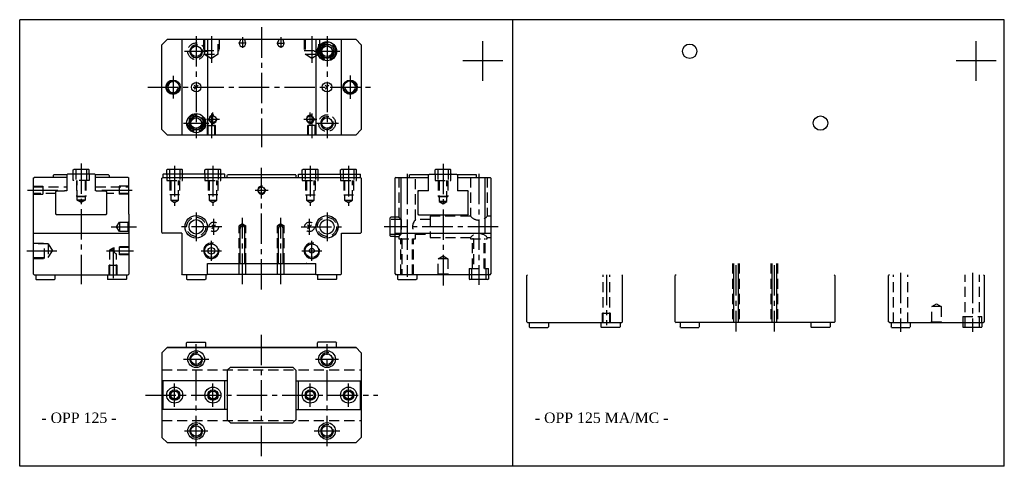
# Model space of a CAD drawing. Header units: millimetres. Extents: x 769 to 1386, y 65 to 344.
import ezdxf

# ---------------------------------------------------------------- set-up
doc = ezdxf.new("R2010")
doc.units = ezdxf.units.MM
doc.linetypes.add('CENTER2', pattern=[28.575, 19.05, -3.175, 3.175, -3.175])
doc.linetypes.add('DASHED2', pattern=[9.525, 6.35, -3.175])
doc.layers.add('1', color=2, linetype='DASHED2')
doc.layers.add('2', color=1, linetype='CENTER2')
doc.styles.get("Standard").update_dxf_attribs({"font": 'isocp.shx', "bigfont": 'chineset.shx'})

msp = doc.modelspace()

# ---------------------------------------------------------------- linework, layer by layer
at = {"color": 7}
for p, q in [((768.8, 64.51), (768.8, 344.32)), ((1120.43, 344.32), (768.8, 344.32)), ((1385.96, 344.32), (1029.74, 344.32)), ((1077.98, 64.51), (1077.98, 344.32)), ((1077.98, 64.51), (1077.98, 344.32)), ((1385.96, 64.51), (1385.96, 344.32)), ((861.43, 332.03), (857.93, 328.53)), ((857.93, 275.53), (857.93, 328.53)), ((861.43, 332.03), (979.43, 332.03)), ((870.43, 332.03), (870.43, 272.03)), ((886.43, 332.03), (886.43, 272.03)), ((954.43, 332.03), (954.43, 272.03)), ((970.43, 272.03), (970.43, 332.03)), ((982.93, 328.53), (979.43, 332.03)), ((982.93, 328.53), (982.93, 275.53)), ((1059.07, 305.95), (1059.07, 330.95)), ((1368.38, 305.95), (1368.38, 330.95)), ((1071.57, 318.45), (1046.57, 318.45)), ((1380.88, 318.45), (1355.88, 318.45)), ((857.93, 275.53), (861.43, 272.03)), ((979.43, 272.03), (861.43, 272.03)), ((979.43, 272.03), (982.93, 275.53)), ((789.84, 246.74), (790.14, 247.04)), ((798.34, 247.04), (790.14, 247.04)), ((798.84, 247.54), (798.34, 247.04)), ((798.34, 247.04), (798.34, 237.14)), ((815.84, 247.54), (798.84, 247.54)), ((802.34, 250.24), (802.64, 250.54)), ((802.34, 247.54), (802.34, 250.24)), ((812.04, 250.54), (802.64, 250.54)), ((812.04, 250.54), (812.34, 250.24)), ((812.34, 247.54), (812.34, 250.24)), ((815.84, 247.54), (816.34, 247.04)), ((816.34, 237.14), (816.34, 247.04)), ((824.54, 247.04), (816.34, 247.04)), ((824.54, 247.04), (824.84, 246.74)), ((858.73, 247.54), (858.43, 247.24)), ((858.43, 247.24), (858.43, 245.54)), ((897.13, 247.54), (858.73, 247.54)), ((860.93, 250.24), (861.23, 250.54)), ((860.93, 247.54), (860.93, 250.24)), ((870.63, 250.54), (861.23, 250.54)), ((870.63, 250.54), (870.93, 250.24)), ((870.93, 247.54), (870.93, 250.24)), ((884.93, 250.24), (885.23, 250.54)), ((884.93, 247.54), (884.93, 250.24)), ((894.63, 250.54), (885.23, 250.54)), ((894.63, 250.54), (894.93, 250.24)), ((894.93, 247.54), (894.93, 250.24)), ((897.13, 247.54), (897.43, 247.24)), ((897.43, 245.54), (897.43, 247.24)), ((898.78, 246.74), (899.08, 247.04)), ((941.78, 247.04), (899.08, 247.04)), ((941.78, 247.04), (942.08, 246.74)), ((943.43, 247.24), (943.73, 247.54)), ((943.43, 247.24), (943.43, 245.54)), ((943.73, 247.54), (982.13, 247.54)), ((945.93, 250.24), (946.23, 250.54)), ((945.93, 247.54), (945.93, 250.24)), ((955.63, 250.54), (946.23, 250.54)), ((955.63, 250.54), (955.93, 250.24)), ((955.93, 247.54), (955.93, 250.24)), ((969.93, 250.24), (970.23, 250.54)), ((969.93, 247.54), (969.93, 250.24)), ((979.63, 250.54), (970.23, 250.54)), ((979.63, 250.54), (979.93, 250.24)), ((979.93, 247.54), (979.93, 250.24)), ((982.13, 247.54), (982.43, 247.24)), ((982.43, 245.54), (982.43, 247.24)), ((1013.23, 245.54), (1013.23, 247.04)), ((1025.13, 247.04), (1013.23, 247.04)), ((1025.13, 247.04), (1025.63, 247.54)), ((1025.13, 237.14), (1025.13, 247.04)), ((1025.63, 247.54), (1042.63, 247.54)), ((1029.13, 250.24), (1029.43, 250.54)), ((1029.13, 247.54), (1029.13, 250.24)), ((1038.83, 250.54), (1029.43, 250.54)), ((1038.83, 250.54), (1039.13, 250.24)), ((1039.13, 247.54), (1039.13, 250.24)), ((1042.63, 247.54), (1043.13, 247.04)), ((1043.13, 247.04), (1043.13, 237.14)), ((1055.03, 247.04), (1043.13, 247.04)), ((1055.03, 245.54), (1055.03, 247.04)), ((777.34, 245.04), (777.84, 245.54)), ((777.34, 245.04), (777.34, 185.04)), ((798.34, 245.54), (777.84, 245.54)), ((789.84, 246.74), (789.84, 245.54)), ((836.84, 245.54), (816.34, 245.54)), ((824.84, 246.74), (824.84, 245.54)), ((836.84, 245.54), (837.24, 245.14)), ((837.24, 222.54), (837.24, 245.14)), ((857.93, 245.04), (858.43, 245.54)), ((857.93, 211.04), (857.93, 245.04)), ((858.43, 245.54), (982.43, 245.54)), ((898.78, 245.54), (898.78, 246.74)), ((942.08, 245.54), (942.08, 246.74)), ((982.43, 245.54), (982.93, 245.04)), ((982.93, 245.04), (982.93, 211.04)), ((1004.63, 245.54), (1004.23, 245.14)), ((1004.23, 222.54), (1004.23, 245.14)), ((1004.63, 245.54), (1024.63, 245.54)), ((1007.63, 245.54), (1007.63, 210.54)), ((1025.13, 245.04), (1024.63, 245.54)), ((1043.13, 245.04), (1043.63, 245.54)), ((1043.63, 245.54), (1063.63, 245.54)), ((1060.63, 210.54), (1060.63, 245.54)), ((1064.13, 245.04), (1063.63, 245.54)), ((1064.13, 245.04), (1064.13, 185.04)), ((792.09, 237.14), (791.49, 236.54)), ((791.49, 222.54), (791.49, 236.74)), ((791.89, 237.14), (796.79, 237.14)), ((798.34, 237.14), (796.79, 237.14)), ((816.64, 237.14), (816.34, 237.14)), ((816.64, 237.14), (822.79, 237.14)), ((823.19, 236.54), (822.59, 237.14)), ((823.19, 236.74), (823.19, 222.54)), ((1018.28, 236.54), (1018.88, 237.14)), ((1018.28, 236.74), (1018.28, 222.54)), ((1025.13, 237.14), (1018.68, 237.14)), ((1049.58, 237.14), (1043.13, 237.14)), ((1049.38, 237.14), (1049.98, 236.54)), ((1049.98, 222.54), (1049.98, 236.74)), ((791.49, 222.74), (792.09, 222.14)), ((822.59, 222.14), (823.19, 222.74)), ((837.34, 222.54), (837.24, 222.54)), ((837.34, 185.04), (837.34, 222.54)), ((1004.13, 185.04), (1004.13, 222.54)), ((1004.13, 222.54), (1004.23, 222.54)), ((1018.88, 222.14), (1018.28, 222.74)), ((1049.98, 222.74), (1049.38, 222.14)), ((822.79, 222.14), (791.89, 222.14)), ((1001.03, 220.24), (1001.33, 220.54)), ((1001.03, 208.84), (1001.03, 220.24)), ((1004.13, 220.54), (1001.33, 220.54)), ((1018.68, 222.14), (1049.58, 222.14)), ((777.34, 210.54), (837.34, 210.54)), ((857.93, 211.04), (858.43, 210.54)), ((870.43, 210.54), (858.43, 210.54)), ((870.43, 210.54), (870.43, 185.04)), ((970.43, 185.04), (970.43, 210.54)), ((970.43, 210.54), (982.43, 210.54)), ((982.43, 210.54), (982.93, 211.04)), ((1004.13, 210.54), (1064.13, 210.54)), ((1001.03, 208.84), (1001.33, 208.54)), ((1004.13, 208.54), (1001.33, 208.54)), ((886.43, 191.59), (954.43, 191.59)), ((886.43, 184.84), (886.43, 191.59)), ((906.33, 184.59), (906.33, 191.59)), ((910.53, 184.59), (910.53, 191.59)), ((930.33, 184.59), (930.33, 191.59)), ((934.53, 184.59), (934.53, 191.59)), ((954.43, 184.84), (954.43, 191.59)), ((777.84, 184.54), (777.34, 185.04)), ((777.84, 184.54), (836.84, 184.54)), ((778.84, 184.54), (778.84, 181.84)), ((779.14, 181.54), (778.84, 181.84)), ((779.14, 181.54), (790.54, 181.54)), ((790.84, 181.84), (790.54, 181.54)), ((790.84, 184.54), (790.84, 181.84)), ((823.84, 184.54), (823.84, 181.84)), ((823.84, 181.84), (824.14, 181.54)), ((835.54, 181.54), (824.14, 181.54)), ((835.54, 181.54), (835.84, 181.84)), ((835.84, 184.54), (835.84, 181.84)), ((837.34, 185.04), (836.84, 184.54)), ((870.93, 184.54), (870.43, 185.04)), ((886.13, 184.54), (870.93, 184.54)), ((873.43, 184.54), (873.43, 181.84)), ((873.73, 181.54), (873.43, 181.84)), ((873.73, 181.54), (885.13, 181.54)), ((885.43, 181.84), (885.13, 181.54)), ((885.43, 184.54), (885.43, 181.84)), ((886.43, 184.84), (886.13, 184.54)), ((886.43, 184.89), (886.73, 184.59)), ((954.13, 184.59), (886.73, 184.59)), ((954.13, 184.59), (954.43, 184.89)), ((954.43, 184.84), (954.73, 184.54)), ((969.93, 184.54), (954.73, 184.54)), ((955.43, 184.54), (955.43, 181.84)), ((955.43, 181.84), (955.73, 181.54)), ((967.13, 181.54), (955.73, 181.54)), ((967.13, 181.54), (967.43, 181.84)), ((967.43, 184.54), (967.43, 181.84)), ((970.43, 185.04), (969.93, 184.54)), ((1004.13, 185.04), (1004.63, 184.54)), ((1063.63, 184.54), (1004.63, 184.54)), ((1005.63, 184.54), (1005.63, 181.84)), ((1005.93, 181.54), (1005.63, 181.84)), ((1005.93, 181.54), (1017.33, 181.54)), ((1017.63, 181.84), (1017.33, 181.54)), ((1017.63, 184.54), (1017.63, 181.84)), ((1050.63, 184.54), (1050.63, 181.84)), ((1050.63, 181.84), (1050.93, 181.54)), ((1062.33, 181.54), (1050.93, 181.54)), ((1062.33, 181.54), (1062.63, 181.84)), ((1062.63, 184.54), (1062.63, 181.84)), ((1063.63, 184.54), (1064.13, 185.04)), ((1087.15, 184.54), (1086.65, 184.04)), ((1086.65, 155.04), (1086.65, 184.04)), ((1146.15, 184.54), (1146.65, 184.04)), ((1146.65, 155.04), (1146.65, 184.04)), ((1180.24, 184.54), (1179.74, 184.04)), ((1179.74, 155.04), (1179.74, 184.04)), ((1279.74, 184.04), (1279.24, 184.54)), ((1279.74, 184.04), (1279.74, 155.04)), ((1313.94, 184.54), (1313.44, 184.04)), ((1313.44, 155.04), (1313.44, 184.04)), ((1372.94, 184.54), (1373.44, 184.04)), ((1373.44, 155.04), (1373.44, 184.04)), ((1087.15, 154.54), (1086.65, 155.04)), ((1087.15, 154.54), (1146.15, 154.54)), ((1088.15, 154.54), (1088.15, 151.84)), ((1100.15, 154.54), (1100.15, 151.84)), ((1133.15, 154.54), (1133.15, 151.84)), ((1145.15, 154.54), (1145.15, 151.84)), ((1146.65, 155.04), (1146.15, 154.54)), ((1179.74, 155.04), (1180.24, 154.54)), ((1279.24, 154.54), (1180.24, 154.54)), ((1182.74, 154.54), (1182.74, 151.84)), ((1194.74, 154.54), (1194.74, 151.84)), ((1264.74, 154.54), (1264.74, 151.84)), ((1276.74, 154.54), (1276.74, 151.84)), ((1279.24, 154.54), (1279.74, 155.04)), ((1313.94, 154.54), (1313.44, 155.04)), ((1313.94, 154.54), (1372.94, 154.54)), ((1314.94, 154.54), (1314.94, 151.84)), ((1326.94, 154.54), (1326.94, 151.84)), ((1359.94, 154.54), (1359.94, 151.84)), ((1371.94, 154.54), (1371.94, 151.84)), ((1373.44, 155.04), (1372.94, 154.54)), ((1088.45, 151.54), (1088.15, 151.84)), ((1088.45, 151.54), (1099.85, 151.54)), ((1100.15, 151.84), (1099.85, 151.54)), ((1133.15, 151.84), (1133.45, 151.54)), ((1144.85, 151.54), (1133.45, 151.54)), ((1144.85, 151.54), (1145.15, 151.84)), ((1183.04, 151.54), (1182.74, 151.84)), ((1183.04, 151.54), (1194.44, 151.54)), ((1194.74, 151.84), (1194.44, 151.54)), ((1264.74, 151.84), (1265.04, 151.54)), ((1276.44, 151.54), (1265.04, 151.54)), ((1276.44, 151.54), (1276.74, 151.84)), ((1315.24, 151.54), (1314.94, 151.84)), ((1315.24, 151.54), (1326.64, 151.54)), ((1326.94, 151.84), (1326.64, 151.54)), ((1359.94, 151.84), (1360.24, 151.54)), ((1371.64, 151.54), (1360.24, 151.54)), ((1371.64, 151.54), (1371.94, 151.84)), ((873.73, 142.24), (873.43, 141.94)), ((873.73, 142.24), (885.13, 142.24)), ((885.13, 142.24), (885.43, 141.94)), ((955.73, 142.24), (955.43, 141.94)), ((967.13, 142.24), (955.73, 142.24)), ((967.13, 142.24), (967.43, 141.94)), ((861.43, 139.14), (857.93, 135.64)), ((861.33, 139.04), (979.53, 139.04)), ((861.43, 139.14), (979.43, 139.14)), ((873.43, 139.14), (873.43, 141.94)), ((885.43, 139.14), (885.43, 141.94)), ((955.43, 139.14), (955.43, 141.94)), ((967.43, 139.14), (967.43, 141.94)), ((982.93, 135.64), (979.43, 139.14)), ((857.93, 135.64), (857.93, 82.64)), ((982.93, 135.64), (982.93, 82.64)), ((898.93, 124.64), (900.93, 126.64)), ((898.93, 124.64), (898.93, 93.64)), ((900.93, 126.64), (939.93, 126.64)), ((939.93, 126.64), (941.93, 124.64)), ((941.93, 124.64), (941.93, 93.64)), ((898.78, 118.14), (857.93, 118.14)), ((858.43, 118.14), (858.43, 100.14)), ((897.43, 100.14), (897.43, 118.14)), ((942.08, 118.14), (982.93, 118.14)), ((943.43, 118.14), (943.43, 100.14)), ((982.43, 100.14), (982.43, 118.14)), ((898.78, 100.14), (857.93, 100.14)), ((942.08, 100.14), (982.93, 100.14)), ((900.93, 91.64), (898.93, 93.64)), ((941.93, 93.64), (939.93, 91.64)), ((900.93, 91.64), (939.93, 91.64)), ((857.93, 82.64), (861.43, 79.14)), ((979.43, 79.14), (982.93, 82.64)), ((979.43, 79.14), (861.43, 79.14)), ((1120.43, 64.51), (768.8, 64.51)), ((1385.96, 64.51), (1029.74, 64.51))]:
    msp.add_line(p, q, dxfattribs=at)
at = {"color": 7, "ltscale": 0.4}
for p, q in [((906.93, 331.83), (906.73, 332.03)), ((933.93, 331.83), (934.13, 332.03)), ((879.43, 302.03), (878.24, 303.22)), ((878.24, 300.84), (880.62, 303.22)), ((961.43, 302.03), (960.24, 303.22)), ((960.24, 300.84), (962.62, 303.22)), ((890.43, 214.54), (889.24, 215.73)), ((889.24, 213.35), (891.62, 215.73)), ((950.43, 214.54), (949.24, 215.73)), ((949.24, 213.35), (951.62, 215.73))]:
    msp.add_line(p, q, dxfattribs=at)
at = {"color": 7, "ltscale": 0.05}
for p, q in [((906.93, 331.83), (906.93, 331)), ((910.13, 332.03), (909.93, 331.83)), ((909.93, 331.83), (909.93, 331)), ((930.73, 332.03), (930.93, 331.83)), ((930.93, 331.83), (930.93, 331)), ((933.93, 331.83), (933.93, 331)), ((906.93, 191.59), (906.93, 213.59)), ((909.93, 191.59), (909.93, 213.59)), ((930.93, 191.59), (930.93, 213.59)), ((933.93, 191.59), (933.93, 213.59)), ((1216.24, 191.59), (1216.24, 154.54)), ((1219.24, 191.59), (1219.24, 154.54)), ((1240.24, 191.59), (1240.24, 154.54)), ((1243.24, 191.59), (1243.24, 154.54))]:
    msp.add_line(p, q, dxfattribs=at)
at = {"color": 7}
for centre, radius in [((879.43, 324.53), 3.32), ((961.43, 324.53), 6), ((961.43, 324.53), 4.5), ((961.43, 324.53), 3.32), ((1188.74, 324.53), 4.5), ((864.93, 302.03), 4.5), ((864.93, 302.03), 4), ((879.43, 302.03), 3), ((961.43, 302.03), 3), ((975.93, 302.03), 4.5), ((975.93, 302.03), 4), ((879.43, 279.53), 6), ((879.43, 279.53), 4.5), ((889.93, 282.03), 2.07), ((950.93, 282.03), 2.07), ((1270.74, 279.53), 4.5), ((879.43, 279.53), 3.32), ((961.43, 279.53), 3.32), ((920.43, 237.54), 2.07), ((879.43, 214.54), 7), ((961.43, 214.54), 7), ((888.93, 199.54), 4.28), ((951.93, 199.54), 4.28), ((888.93, 199.54), 2.1), ((951.93, 199.54), 1.5), ((879.43, 131.64), 5.25), ((961.43, 131.64), 5.25), ((879.43, 131.64), 3.32), ((961.43, 131.64), 3.32), ((865.93, 109.14), 5), ((865.93, 109.14), 3.3), ((865.93, 109.14), 2.46), ((889.93, 109.14), 5), ((889.93, 109.14), 3.3), ((889.93, 109.14), 2.46), ((950.93, 109.14), 5), ((950.93, 109.14), 3.3), ((950.93, 109.14), 2.46), ((974.93, 109.14), 5), ((974.93, 109.14), 3.3), ((974.93, 109.14), 2.46), ((879.43, 86.64), 5.25), ((879.43, 86.64), 3.32), ((961.43, 86.64), 5.25), ((961.43, 86.64), 3.32)]:
    msp.add_circle(centre, radius, dxfattribs=at)
at = {"color": 7, "ltscale": 0.2}
for centre in [(879.43, 214.54), (961.43, 214.54)]:
    msp.add_circle(centre, 4.5, dxfattribs=at)
at = {"color": 7}
for centre, radius, start, end in [((879.43, 324.53), 4, 75, 15), ((961.43, 324.53), 4, 75, 15), ((864.93, 302.03), 3.35, 90, 0), ((975.93, 302.03), 3.35, 180, 90), ((889.93, 282.03), 2.5, 75, 15), ((950.93, 282.03), 2.5, 75, 15), ((879.43, 279.53), 4, 75, 15), ((961.43, 279.53), 4, 75, 15), ((791.89, 236.74), 0.4, 90, 180), ((822.79, 236.74), 0.4, 0, 90), ((920.43, 237.54), 2.5, 75, 15), ((1018.68, 236.74), 0.4, 90, 180), ((1049.58, 236.74), 0.4, 0, 90), ((791.89, 222.54), 0.4, 180, 270), ((822.79, 222.54), 0.4, 270, 0), ((1018.68, 222.54), 0.4, 180, 270), ((1049.58, 222.54), 0.4, 270, 0), ((888.93, 199.54), 4.86, 75, 15), ((951.93, 199.54), 4.86, 75, 15), ((879.43, 131.64), 4, 75, 15), ((961.43, 131.64), 4, 75, 15), ((865.93, 109.14), 3, 75, 15), ((889.93, 109.14), 3, 75, 15), ((950.93, 109.14), 3, 75, 15), ((974.93, 109.14), 3, 75, 15), ((879.43, 86.64), 4, 75, 15), ((961.43, 86.64), 4, 75, 15)]:
    msp.add_arc(centre, radius, start, end, dxfattribs=at)
at = {"color": 7, "ltscale": 0.4}
for centre, radius, start, end in [((908.43, 329.53), 2.1, 135.58469, 44.41531), ((932.43, 329.53), 2.1, 135.58469, 44.41531), ((908.43, 213.59), 1.5, 0, 180), ((932.43, 213.59), 1.5, 360, 180)]:
    msp.add_arc(centre, radius, start, end, dxfattribs=at)
at = {"layer": '1', "color": 7}
for p, q in [((884.06, 332.03), (884.06, 325.03)), ((884.65, 332.03), (884.65, 322.68)), ((893.21, 322.68), (893.21, 332.03)), ((893.79, 332.03), (893.79, 325.03)), ((947.06, 332.03), (947.06, 325.03)), ((947.65, 332.03), (947.65, 322.68)), ((956.21, 322.68), (956.21, 332.03)), ((956.79, 332.03), (956.79, 325.03)), ((884.06, 325.03), (893.79, 325.03)), ((884.65, 322.68), (888.93, 320.11)), ((884.65, 322.68), (893.21, 322.68)), ((893.21, 322.68), (888.93, 320.11)), ((893.17, 322.68), (893.21, 322.68)), ((893.19, 322.67), (893.21, 322.68)), ((947.06, 325.03), (956.79, 325.03)), ((947.65, 322.68), (956.21, 322.68)), ((951.93, 320.11), (947.65, 322.68)), ((956.21, 322.68), (951.93, 320.11)), ((886.43, 272.03), (886.43, 278.03)), ((886.43, 278.03), (891.43, 278.03)), ((886.83, 281.53), (887.86, 282.13)), ((886.83, 272.03), (886.83, 281.53)), ((886.83, 281.53), (887.92, 281.53)), ((891.03, 272.03), (891.03, 280.28)), ((891.43, 272.03), (891.43, 278.03)), ((954.43, 278.03), (949.43, 278.03)), ((949.43, 272.03), (949.43, 278.03)), ((949.83, 272.03), (949.83, 280.28)), ((954.03, 281.53), (952.93, 281.53)), ((954.03, 281.53), (952.99, 282.13)), ((954.03, 272.03), (954.03, 281.53)), ((954.43, 272.03), (954.43, 278.03)), ((954.43, 272.03), (954.43, 278.03)), ((802.34, 247.24), (802.04, 247.54)), ((802.34, 243.64), (802.34, 247.54)), ((804.04, 250.54), (804.04, 243.64)), ((810.64, 250.54), (810.64, 243.64)), ((812.64, 247.54), (812.34, 247.24)), ((812.34, 247.54), (812.34, 243.64)), ((860.63, 247.54), (860.93, 247.24)), ((860.93, 247.54), (860.93, 243.64)), ((862.63, 250.54), (862.63, 243.64)), ((869.23, 250.54), (869.23, 243.64)), ((870.93, 247.24), (871.23, 247.54)), ((870.93, 243.64), (870.93, 247.54)), ((884.63, 247.54), (884.93, 247.24)), ((884.93, 247.54), (884.93, 243.64)), ((886.63, 250.54), (886.63, 243.64)), ((893.23, 250.54), (893.23, 243.64)), ((894.93, 247.24), (895.23, 247.54)), ((894.93, 243.64), (894.93, 247.54)), ((945.63, 247.54), (945.93, 247.24)), ((945.93, 247.54), (945.93, 243.64)), ((947.63, 250.54), (947.63, 243.64)), ((954.23, 250.54), (954.23, 243.64)), ((955.93, 247.24), (956.23, 247.54)), ((955.93, 243.64), (955.93, 247.54)), ((969.63, 247.54), (969.93, 247.24)), ((969.93, 247.54), (969.93, 243.64)), ((971.63, 250.54), (971.63, 243.64)), ((978.23, 250.54), (978.23, 243.64)), ((979.93, 247.24), (980.23, 247.54)), ((979.93, 243.64), (979.93, 247.54)), ((1028.83, 247.54), (1029.13, 247.24)), ((1029.13, 247.24), (1028.83, 247.54)), ((1029.13, 247.54), (1029.13, 243.64)), ((1030.83, 250.54), (1030.83, 243.64)), ((1037.43, 250.54), (1037.43, 243.64)), ((1039.13, 247.24), (1039.43, 247.54)), ((1039.13, 243.64), (1039.13, 247.54)), ((1039.43, 247.54), (1039.13, 247.24)), ((802.34, 243.94), (802.64, 243.64)), ((812.34, 243.64), (802.34, 243.64)), ((804.34, 243.64), (804.34, 233.54)), ((804.34, 243.64), (804.34, 233.54)), ((804.88, 231.21), (804.88, 243.64)), ((809.8, 243.64), (809.8, 231.21)), ((810.34, 243.64), (810.34, 233.54)), ((810.34, 243.64), (810.34, 233.54)), ((812.04, 243.64), (812.34, 243.94)), ((860.93, 243.64), (870.93, 243.64)), ((862.93, 243.64), (862.93, 234.54)), ((863.47, 243.64), (863.47, 231.21)), ((868.39, 231.21), (868.39, 243.64)), ((868.93, 243.64), (868.93, 234.54)), ((884.93, 243.64), (894.93, 243.64)), ((886.93, 243.64), (886.93, 234.54)), ((887.47, 243.64), (887.47, 231.21)), ((892.39, 231.21), (892.39, 243.64)), ((892.93, 243.64), (892.93, 234.54)), ((898.68, 245.54), (942.18, 245.54)), ((945.93, 243.64), (955.93, 243.64)), ((947.93, 243.64), (947.93, 234.54)), ((948.47, 243.64), (948.47, 231.21)), ((953.39, 231.21), (953.39, 243.64)), ((953.93, 243.64), (953.93, 234.54)), ((969.93, 243.64), (979.93, 243.64)), ((971.93, 243.64), (971.93, 234.54)), ((972.47, 243.64), (972.47, 231.21)), ((977.39, 231.21), (977.39, 243.64)), ((977.93, 243.64), (977.93, 234.54)), ((1006.38, 245.54), (1006.38, 220.54)), ((1016.88, 219.04), (1016.88, 245.54)), ((1029.13, 243.94), (1029.43, 243.64)), ((1029.13, 243.64), (1039.13, 243.64)), ((1031.13, 243.64), (1031.13, 233.64)), ((1031.13, 243.64), (1031.13, 233.64)), ((1031.67, 243.64), (1031.67, 230.51)), ((1036.58, 230.51), (1036.58, 243.64)), ((1037.13, 243.64), (1037.13, 233.64)), ((1037.13, 243.64), (1037.13, 233.64)), ((1038.83, 243.64), (1039.13, 243.94)), ((1051.38, 245.54), (1051.38, 221.24)), ((1061.88, 245.54), (1061.88, 221.24)), ((777.34, 240.04), (783.34, 240.04)), ((777.34, 239.61), (798.34, 239.61)), ((791.49, 235.47), (777.34, 235.47)), ((777.34, 235.04), (783.34, 235.04)), ((783.34, 240.04), (783.34, 235.04)), ((816.34, 239.61), (837.24, 239.61)), ((837.24, 235.47), (823.19, 235.47)), ((837.24, 240.04), (831.24, 240.04)), ((831.24, 240.04), (831.24, 235.04)), ((837.24, 235.04), (831.24, 235.04)), ((868.93, 234.54), (862.93, 234.54)), ((892.93, 234.54), (886.93, 234.54)), ((947.93, 234.54), (953.93, 234.54)), ((971.93, 234.54), (977.93, 234.54)), ((810.34, 233.54), (804.34, 233.54)), ((804.34, 233.54), (810.34, 233.54)), ((807.34, 229.74), (804.88, 231.21)), ((809.8, 231.21), (804.88, 231.21)), ((804.88, 231.21), (809.8, 231.21)), ((809.8, 231.21), (807.34, 229.74)), ((863.47, 231.21), (865.93, 229.74)), ((863.47, 231.21), (868.39, 231.21)), ((865.93, 229.74), (868.39, 231.21)), ((887.47, 231.21), (889.93, 229.74)), ((887.47, 231.21), (892.39, 231.21)), ((889.93, 229.74), (892.39, 231.21)), ((948.47, 231.21), (950.93, 229.74)), ((948.47, 231.21), (953.39, 231.21)), ((950.93, 229.74), (953.39, 231.21)), ((972.47, 231.21), (974.93, 229.74)), ((972.47, 231.21), (977.39, 231.21)), ((974.93, 229.74), (977.39, 231.21)), ((1031.13, 233.64), (1037.13, 233.64)), ((1037.13, 233.64), (1031.13, 233.64)), ((1031.67, 230.51), (1034.13, 229.04)), ((1031.67, 230.51), (1036.58, 230.51)), ((1036.58, 230.51), (1031.67, 230.51)), ((1034.13, 229.04), (1036.58, 230.51)), ((829.54, 214.54), (831.34, 217.54)), ((831.34, 217.54), (836.84, 217.54)), ((831.34, 217.54), (831.34, 211.54)), ((836.84, 217.54), (837.34, 218.04)), ((836.84, 211.54), (836.84, 217.54)), ((908.43, 216.35), (906.33, 215.09)), ((908.43, 216.35), (910.53, 215.09)), ((932.43, 216.35), (930.33, 215.09)), ((932.43, 216.35), (934.53, 215.09)), ((1007.93, 219.04), (1001.03, 219.04)), ((1006.38, 220.54), (1004.13, 220.54)), ((1007.93, 219.24), (1007.93, 209.83)), ((1026.13, 219.04), (1016.88, 219.04)), ((1051.38, 221.24), (1026.13, 221.24)), ((1026.13, 221.24), (1026.13, 207.94)), ((1064.13, 221.24), (1061.88, 221.24)), ((831.34, 211.54), (829.54, 214.54)), ((836.84, 211.54), (831.34, 211.54)), ((836.84, 211.54), (837.34, 211.04)), ((906.33, 191.59), (906.33, 215.09)), ((906.33, 215.09), (910.53, 215.09)), ((910.53, 191.59), (910.53, 215.09)), ((930.33, 191.59), (930.33, 215.09)), ((934.53, 215.09), (930.33, 215.09)), ((934.53, 191.59), (934.53, 215.09)), ((1001.03, 210.04), (1007.93, 210.04)), ((1016.88, 207.04), (1016.88, 210.04)), ((1016.88, 210.04), (1026.13, 210.04)), ((777.34, 204.4), (784.34, 204.4)), ((786.69, 203.82), (777.34, 203.82)), ((784.34, 194.67), (784.34, 204.4)), ((786.69, 203.82), (786.69, 195.26)), ((786.69, 203.82), (789.26, 199.54)), ((1004.13, 208.54), (1006.38, 208.54)), ((1006.38, 208.54), (1006.38, 207.04)), ((1006.38, 207.04), (1016.88, 207.04)), ((1008.3, 207.04), (1007.63, 207.04)), ((1007.63, 184.54), (1007.63, 207.04)), ((1008.3, 207.04), (1008.3, 184.54)), ((1014.95, 184.54), (1014.95, 207.04)), ((1014.95, 207.04), (1015.63, 207.04)), ((1015.63, 184.54), (1015.63, 207.04)), ((1026.13, 207.84), (1051.38, 207.84)), ((1051.38, 207.84), (1051.38, 207.04)), ((1051.38, 207.04), (1061.88, 207.04)), ((1052.63, 188.44), (1052.63, 207.04)), ((1053.28, 207.04), (1052.63, 207.04)), ((1053.28, 207.04), (1053.28, 188.44)), ((1059.97, 188.44), (1059.97, 207.04)), ((1059.97, 207.04), (1060.63, 207.04)), ((1060.63, 188.44), (1060.63, 207.04)), ((1061.88, 207.04), (1061.88, 207.84)), ((1061.88, 207.84), (1064.13, 207.84)), ((786.69, 195.26), (789.26, 199.54)), ((827.34, 201.25), (825.24, 200.04)), ((825.24, 184.54), (825.24, 200.04)), ((825.24, 200.04), (827.62, 200.04)), ((827.34, 201.25), (827.55, 201.13)), ((827.55, 201.13), (827.84, 201.64)), ((837.34, 201.64), (827.84, 201.64)), ((827.84, 201.64), (827.84, 199.33)), ((831.34, 197.04), (831.34, 202.04)), ((837.34, 202.04), (831.34, 202.04)), ((777.34, 195.26), (786.69, 195.26)), ((777.34, 194.67), (784.34, 194.67)), ((829.44, 184.54), (829.44, 197.44)), ((837.34, 197.44), (829.44, 197.44)), ((837.34, 197.04), (831.34, 197.04)), ((892, 191.59), (892.43, 191.59)), ((948.86, 191.59), (948.43, 191.59)), ((953, 191.59), (953.43, 191.59)), ((1031.13, 194.54), (1034.13, 196.34)), ((1031.13, 185.04), (1031.13, 194.54)), ((1037.13, 194.54), (1031.13, 194.54)), ((1034.13, 196.34), (1037.13, 194.54)), ((1037.13, 194.54), (1037.13, 185.04)), ((1215.64, 191.59), (1215.64, 154.54)), ((1219.84, 191.59), (1219.84, 154.54)), ((1239.64, 191.59), (1239.64, 154.54)), ((1243.84, 191.59), (1243.84, 154.54)), ((824.84, 184.54), (824.84, 190.54)), ((824.84, 190.54), (829.84, 190.54)), ((829.84, 184.54), (829.84, 190.54)), ((1050.63, 188.44), (1050.63, 184.54)), ((1050.63, 188.44), (1062.63, 188.44)), ((1052.13, 181.54), (1052.13, 188.44)), ((1061.13, 181.54), (1061.13, 188.44)), ((1062.63, 184.54), (1062.63, 188.44)), ((1031.13, 185.04), (1030.63, 184.54)), ((1031.13, 185.04), (1037.13, 185.04)), ((1037.13, 185.04), (1037.63, 184.54)), ((1134.55, 154.54), (1134.55, 184.54)), ((1138.75, 154.54), (1138.75, 184.54)), ((1316.44, 154.54), (1316.44, 184.54)), ((1325.44, 154.54), (1325.44, 184.54)), ((1361.44, 151.54), (1361.44, 184.54)), ((1370.44, 151.54), (1370.44, 184.54)), ((1134.15, 154.54), (1134.15, 160.54)), ((1134.15, 160.54), (1139.15, 160.54)), ((1139.15, 154.54), (1139.15, 160.54)), ((1340.44, 164.54), (1343.44, 166.34)), ((1340.44, 155.04), (1340.44, 164.54)), ((1346.44, 164.54), (1340.44, 164.54)), ((1343.44, 166.34), (1346.44, 164.54)), ((1346.44, 164.54), (1346.44, 155.04)), ((1340.44, 155.04), (1339.94, 154.54)), ((1340.44, 155.04), (1346.44, 155.04)), ((1346.44, 155.04), (1346.94, 154.54)), ((1359.94, 158.44), (1359.94, 154.54)), ((1359.94, 158.44), (1371.94, 158.44)), ((1371.94, 154.54), (1371.94, 158.44)), ((857.93, 124.99), (982.93, 124.99)), ((857.93, 93.29), (982.93, 93.29))]:
    msp.add_line(p, q, dxfattribs=at)
for points in [[(884.65, 322.94), (884.65, 323.98), (884.66, 324.04), (884.66, 324.11), (884.66, 324.14), (884.67, 324.17), (884.67, 324.24), (884.67, 324.3), (884.68, 324.37), (884.68, 324.43), (884.68, 324.5), (884.68, 324.53), (884.68, 324.57), (884.68, 324.63), (884.68, 324.7), (884.67, 324.76), (884.67, 324.83), (884.67, 324.89), (884.66, 324.92), (884.66, 324.96), (884.66, 325.02), (884.65, 325.09), (884.65, 325.12)], [(956.21, 325.12), (956.2, 325.02), (956.19, 324.83), (956.18, 324.63), (956.18, 324.53)], [(956.18, 324.53), (956.18, 324.43), (956.19, 324.24), (956.2, 323.04), (956.21, 322.95)], [(1007.93, 219.24), (1007.8, 219.34), (1007.65, 219.46), (1007.58, 219.52), (1007.51, 219.58), (1007.37, 219.69), (1007.24, 219.8), (1007.11, 219.91), (1007, 220), (1006.89, 220.1), (1006.84, 220.14), (1006.79, 220.18), (1006.7, 220.26), (1006.62, 220.33), (1006.55, 220.39), (1006.49, 220.44), (1006.45, 220.48), (1006.43, 220.49), (1006.41, 220.51), (1006.39, 220.53), (1006.38, 220.54), (1006.38, 220.54)], [(1007.93, 209.83), (1007.8, 209.73), (1007.65, 209.62), (1007.58, 209.56), (1007.51, 209.5), (1007.37, 209.39), (1007.24, 209.28), (1007.11, 209.17), (1007, 209.07), (1006.89, 208.98), (1006.84, 208.94), (1006.79, 208.9), (1006.7, 208.82), (1006.62, 208.75), (1006.55, 208.69), (1006.49, 208.64), (1006.45, 208.6), (1006.43, 208.58), (1006.41, 208.57), (1006.39, 208.55), (1006.38, 208.54), (1006.38, 208.54)]]:
    msp.add_lwpolyline(points, dxfattribs=at)
for centre, radius in [((879.43, 324.53), 5.25), ((961.43, 324.53), 5.25), ((879.43, 279.53), 5.25), ((961.43, 279.53), 5.25), ((879.43, 214.54), 6), ((890.43, 214.54), 3), ((950.43, 214.54), 3), ((961.43, 214.54), 6)]:
    msp.add_circle(centre, radius, dxfattribs=at)
for centre, radius, start, end in [((1021.49, 214.54), 6.45, 135.74423, 224.25577), ((1056.63, 225.57), 6.81, 219.54213, 320.45787), ((1056.63, 203.5), 6.81, 39.54213, 140.45787), ((831.57, 200.86), 4.04, 176.20638, 238.07004)]:
    msp.add_arc(centre, radius, start, end, dxfattribs=at)
at = {"layer": '2', "color": 7}
for p, q in [((920.43, 339.55), (920.43, 264.52)), ((879.43, 334.01), (879.43, 270.06)), ((888.93, 334.01), (888.93, 317.2)), ((908.43, 333.38), (908.43, 326.63)), ((932.43, 333.38), (932.43, 326.63)), ((951.93, 334.01), (951.93, 317.2)), ((961.43, 334.01), (961.43, 270.06)), ((910.83, 329.53), (906.03, 329.53)), ((930.03, 329.53), (934.83, 329.53)), ((872.2, 324.53), (886.65, 324.53)), ((953.45, 324.53), (969.4, 324.53)), ((864.93, 309.1), (864.93, 294.96)), ((975.93, 309.29), (975.93, 294.78)), ((849.05, 302.03), (991.81, 302.03)), ((888.93, 285.47), (888.93, 270.06)), ((889.93, 277.99), (889.93, 286.26)), ((950.93, 277.99), (950.93, 286.26)), ((951.93, 285.47), (951.93, 270.06)), ((871.45, 279.53), (887.4, 279.53)), ((885.89, 282.03), (893.97, 282.03)), ((946.89, 282.03), (954.97, 282.03)), ((954.2, 279.53), (968.65, 279.53)), ((807.34, 254.22), (807.34, 178.69)), ((920.43, 175.24), (920.43, 253.97)), ((1034.13, 254.07), (1034.13, 176.04)), ((865.93, 252.69), (865.93, 227.71)), ((889.93, 252.69), (889.93, 227.71)), ((950.93, 252.69), (950.93, 227.71)), ((974.93, 252.69), (974.93, 227.71)), ((1011.63, 247.77), (1011.63, 183.31)), ((1056.63, 247.7), (1056.63, 178.15)), ((773.75, 237.54), (794.48, 237.54)), ((820.22, 237.54), (839.61, 237.54)), ((916.34, 237.54), (924.52, 237.54)), ((879.43, 223.56), (879.43, 205.52)), ((961.43, 223.56), (961.43, 205.52)), ((890.43, 209.51), (890.43, 219.56)), ((908.43, 178.7), (908.43, 220.25)), ((932.43, 178.7), (932.43, 220.25)), ((950.43, 209.51), (950.43, 219.56)), ((826.19, 214.54), (842.02, 214.54)), ((895.59, 214.54), (869.86, 214.54)), ((945.17, 214.54), (971, 214.54)), ((1068.79, 214.54), (997.2, 214.54)), ((888.93, 193.23), (888.93, 205.85)), ((951.93, 193.23), (951.93, 205.85)), ((773.31, 199.54), (792.13, 199.54)), ((823.18, 199.54), (840.15, 199.54)), ((827.34, 201.52), (827.34, 181.5)), ((882.62, 199.54), (895.24, 199.54)), ((945.62, 199.54), (958.24, 199.54)), ((1217.74, 190.48), (1217.74, 148.93)), ((1241.74, 190.48), (1241.74, 148.93)), ((1320.94, 185.74), (1320.94, 148.73)), ((1365.94, 185.74), (1365.94, 148.73)), ((1136.65, 184.54), (1136.65, 152.95)), ((920.43, 70.77), (920.43, 147.51)), ((879.43, 77.16), (879.43, 141.11)), ((961.43, 77.16), (961.43, 141.11)), ((871.45, 131.64), (887.4, 131.64)), ((954.2, 131.64), (968.65, 131.64)), ((865.93, 101.86), (865.93, 116.41)), ((889.93, 101.86), (889.93, 116.41)), ((950.93, 101.86), (950.93, 116.41)), ((974.93, 101.86), (974.93, 116.41)), ((847.66, 109.14), (993.2, 109.14)), ((872.2, 86.64), (886.65, 86.64)), ((953.45, 86.64), (969.4, 86.64))]:
    msp.add_line(p, q, dxfattribs=at)

# ---------------------------------------------------------------- texts
at = {"color": 7, "char_height": 6.5625, "attachment_point": 7}
for s, insert, width in [('{\\fRomantic|b0|i0|c2|p2;- OPP 125 -}', (782.39, 91.53), 73.9586), ('{\\fRomantic|b0|i0|c2|p2;- OPP 125 MA/MC -}', (1091.7, 91.53), 111.5146)]:
    msp.add_mtext(s, dxfattribs=dict(at, insert=insert, width=width))

doc.saveas('drawing.dxf')
